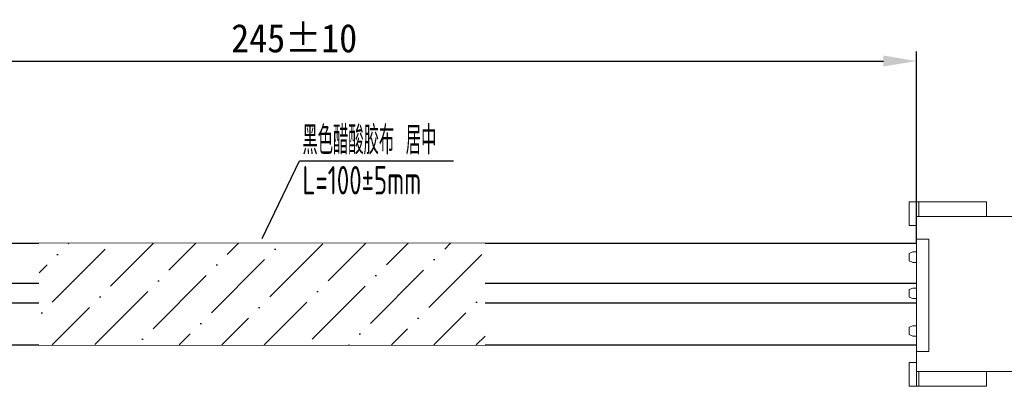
# Model space of a CAD drawing. Header units: millimetres. Extents: x 922 to 1233, y 914 to 974.
# Tile 9 of 10: x 1023 to 1127, y 935 to 974. Entities that reach past the tile are written whole.
import ezdxf

# ---------------------------------------------------------------- set-up
doc = ezdxf.new("R2010")
doc.units = ezdxf.units.MM
doc.header["$LTSCALE"] = 0.3
doc.styles.add('TEXTSTYLE_3', font='txt', dxfattribs={"width": 0.933333})
doc.styles.add('工程字', font='gbenor.shx', dxfattribs={"bigfont": 'gbcbig.shx'})
doc.dimstyles.new('副本 STANDARD', dxfattribs={"dimtxt": 3, "dimasz": 3.5, "dimexe": 1, "dimexo": 0.0625, "dimgap": 0.9, "dimtad": 1, "dimdsep": 46, "dimtxsty": 'TEXTSTYLE_3', "dimcen": 0.09, "dimclrd": 256, "dimclre": 256, "dimadec": 0, "dimazin": 0, "dimtol": 1, "dimtp": 0.1, "dimtm": 0.1, "dimtfac": 1, "dimtmove": 0, "dimatfit": 3, "dimfxl": 1, "dimtolj": 1, "dimarcsym": 0})

# ---------------------------------------------------------------- blocks, each defined once
blk = doc.blocks.new('*D5')
at = {"lineweight": -2}
for p, q in [((985.43, 950.1), (985.43, 970.36)), ((1117.89, 950.1), (1117.89, 970.36)), ((988.93, 969.36), (1114.39, 969.36))]:
    blk.add_line(p, q, dxfattribs=at)
for points in [[(988.93, 969.95), (988.93, 968.78), (985.43, 969.36)], [(1114.39, 968.78), (1114.39, 969.95), (1117.89, 969.36)]]:
    blk.add_solid(points)
at = {"layer": 'Defpoints', "color": 0}
for p in [(1117.89, 969.36), (985.43, 950.04), (1117.89, 950.04)]:
    blk.add_point(p, dxfattribs=at)
at = {"color": 0, "insert": (1052.03, 971.76), "char_height": 3, "attachment_point": 5, "style": 'TEXTSTYLE_3'}
blk.add_mtext('\\A1;245{}{{{%%p10}}{}}', dxfattribs=at)

msp = doc.modelspace()

# ---------------------------------------------------------------- linework, layer by layer
for p, q in [((1052.575, 958.826), (1068.874, 958.826)), ((985.435, 950.101), (1117.888, 950.101)), ((985.435, 945.895), (1117.888, 945.895)), ((985.435, 943.792), (1117.888, 943.792)), ((985.435, 939.353), (1117.888, 939.353))]:
    msp.add_line(p, q)
at = {"linetype": 'ByBlock', "lineweight": 0}
for p, q in [((1125.298, 954.475), (1117.108, 954.475)), ((1117.108, 951.974), (1117.108, 954.475)), ((1117.888, 934.975), (1117.888, 954.475)), ((1118.147, 952.915), (1118.147, 954.475)), ((1125.298, 952.915), (1125.298, 954.475)), ((1129.588, 952.915), (1117.888, 952.915)), ((1117.888, 951.974), (1117.108, 951.974)), ((1119.188, 950.54), (1117.888, 950.54)), ((1119.188, 942.775), (1119.188, 950.54)), ((1117.501, 949.175), (1117.108, 949.015)), ((1117.108, 948.235), (1117.108, 949.015)), ((1117.888, 949.175), (1117.501, 949.175)), ((1117.501, 948.074), (1117.108, 948.235)), ((1117.888, 948.074), (1117.501, 948.074)), ((1117.501, 945.353), (1117.108, 945.193)), ((1117.888, 945.353), (1117.501, 945.353)), ((1117.108, 944.413), (1117.108, 945.193)), ((1117.501, 944.252), (1117.108, 944.413)), ((1117.888, 944.252), (1117.501, 944.252)), ((1119.188, 938.643), (1119.188, 942.775)), ((1117.501, 941.375), (1117.108, 941.215)), ((1117.108, 940.435), (1117.108, 941.215)), ((1117.888, 941.375), (1117.501, 941.375)), ((1117.501, 940.274), (1117.108, 940.435)), ((1117.888, 940.274), (1117.501, 940.274)), ((1119.188, 938.643), (1117.888, 938.643)), ((1117.888, 937.475), (1117.108, 937.475)), ((1117.108, 937.475), (1117.108, 934.975)), ((1117.888, 936.535), (1129.588, 936.535)), ((1118.147, 934.975), (1118.147, 936.535)), ((1125.298, 936.535), (1125.298, 934.975)), ((1125.298, 934.975), (1117.108, 934.975))]:
    msp.add_line(p, q, dxfattribs=at)

# ---------------------------------------------------------------- texts
at = {"color": 0, "linetype": 'Continuous', "lineweight": 5, "ltscale": 2, "style": '工程字', "width": 0.75}
for s, p in [('黑色醋酸胶布 居中', (1052.897, 959.49)), ('L=100±5mm', (1052.897, 955.262))]:
    msp.add_text(s, height=3, dxfattribs=at).set_placement(p)

# ---------------------------------------------------------------- next in the draw order: wipeouts: each hides what was drawn before it
msp.add_wipeout([(1025.023, 950.101), (1025.023, 939.353), (1072.231, 939.353), (1072.231, 950.101)])

# ---------------------------------------------------------------- next in the draw order: hatches: boundary and pattern name
h = msp.add_hatch()
h.set_pattern_fill('ANSI36', color=256)
h.set_pattern_definition([(45, (790.1285, 747.9866), (1.683798, 6.173926), [7.9375, -1.5875, 0, -1.5875])])
h.paths.add_polyline_path([(1025.023, 950.101), (1025.023, 939.353), (1072.231, 939.353), (1072.231, 950.101)])

# ---------------------------------------------------------------- next in the draw order: linework, layer by layer
msp.add_line((1048.627, 950.591), (1052.575, 958.826))

# ---------------------------------------------------------------- next in the draw order: dimensions: what is measured, and where the dimension line sits
dim = msp.add_linear_dim(base=(1117.888, 969.364), p1=(985.435, 950.039), p2=(1117.888, 950.039), text='245{}{{{%%p10}}{}}', dimstyle='副本 STANDARD')
dim.commit()
dim.dimension.update_dxf_attribs({"geometry": '*D5', "text_midpoint": (1052.032, 969.364), "dimtype": 160})

doc.saveas('drawing.dxf')
